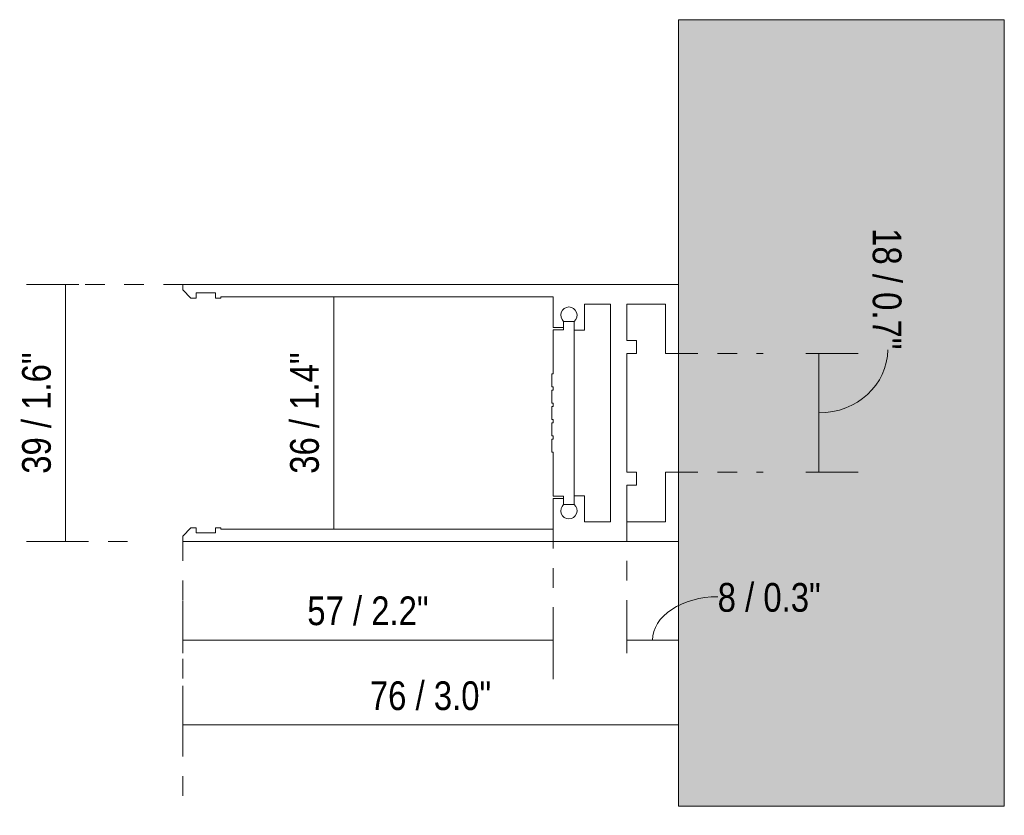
# Model space of a CAD drawing. Header units: millimetres. Extents: x -7729 to 3320, y 76 to 4951.
# Tile 2 of 5: x -2691 to -2540, y 280 to 402. Entities that reach past the tile are written whole.
import ezdxf

# ---------------------------------------------------------------- set-up
doc = ezdxf.new("R2010")
doc.units = ezdxf.units.MM
doc.linetypes.add('Dash', pattern=[6, 3, -3])
doc.layers.add('A-ANNO-DIMS', color=7, linetype='Dash', lineweight=9, true_color=0xd2d2d2)
for name, color, linetype, lineweight in [('A-ANNO-DIMS-2', 7, 'Continuous', 9), ('A-WALL', 7, 'Continuous', 9), ('A-WALL-PATT', 7, 'Continuous', 9), ('E-LITE-EQPM', 7, 'Continuous', 20)]:
    doc.layers.add(name, color=color, linetype=linetype, lineweight=lineweight)
doc.styles.add('Arial Narrow_1', font='ARIALN.TTF', dxfattribs={"height": 4.4})
doc.dimstyles.new('FARO_-_2_2mm_Arial_Narrow_mm_Inch_Left', dxfattribs={"dimscale": 304.8, "dimtxt": 4.503096, "dimasz": 0, "dimexe": 0.019685, "dimexo": 0.0625, "dimgap": 0.003281, "dimtad": 1, "dimdec": 0, "dimzin": 0, "dimdsep": 46, "dimtxsty": 'Arial Narrow_1', "dimblk1": 'NONE', "dimblk2": 'NONE', "dimsah": 1, "dimcen": 0.09, "dimadec": 0, "dimazin": 0, "dimtfac": 1, "dimtdec": 4, "dimtix": 1, "dimtmove": 0, "dimatfit": 3, "dimfxl": 0.006562, "dimfxlon": 1, "dimtvp": 1, "dimtolj": 1, "dimtzin": 0, "dimarcsym": 2})
doc.dimstyles.new('FARO_-_2_2mm_Arial_Narrow_mm_Inch_Left_1', dxfattribs={"dimscale": 304.8, "dimtxt": 4.503096, "dimasz": 0, "dimexe": 0.019685, "dimexo": 0.0625, "dimgap": 0.003281, "dimtad": 1, "dimdec": 0, "dimzin": 0, "dimdsep": 46, "dimtxsty": 'Arial Narrow_1', "dimblk1": 'NONE', "dimblk2": 'NONE', "dimsah": 1, "dimcen": 0.09, "dimadec": 0, "dimazin": 0, "dimtfac": 1, "dimtdec": 4, "dimtix": 1, "dimtmove": 1, "dimatfit": 3, "dimfxl": 0.006562, "dimfxlon": 1, "dimtvp": 1, "dimtolj": 1, "dimtzin": 0, "dimarcsym": 2})
doc.dimstyles.new('FARO_-_2_2mm_Arial_Narrow_mm_Inch_Right_1', dxfattribs={"dimscale": 304.8, "dimtxt": 4.503096, "dimasz": 0, "dimexe": 0.019685, "dimexo": 0.0625, "dimgap": 0.003281, "dimtad": 1, "dimdec": 0, "dimzin": 0, "dimdsep": 46, "dimtxsty": 'Arial Narrow_1', "dimblk1": 'NONE', "dimblk2": 'NONE', "dimsah": 1, "dimcen": 0.09, "dimadec": 0, "dimazin": 0, "dimtfac": 1, "dimtdec": 4, "dimtix": 1, "dimtmove": 1, "dimatfit": 3, "dimfxl": 0.006562, "dimfxlon": 1, "dimtvp": 1, "dimtolj": 1, "dimtzin": 0, "dimarcsym": 2})

# ---------------------------------------------------------------- blocks, each defined once
blk = doc.blocks.new('5020110202 - 5020110202 NESO Track pendant_surface 2 meter-553287-Lateral_PDF')
at = {"layer": 'E-LITE-EQPM'}
for p, q in [((-3268.96, 361.7), (-3344.96, 361.7)), ((-3344.96, 361.7), (-3344.96, 360.9)), ((-3268.96, 351.1), (-3268.96, 361.7)), ((-3344.96, 360.9), (-3343.74, 359.6)), ((-3343.74, 359.6), (-3342.96, 359.6)), ((-3342.96, 359.6), (-3342.96, 360.4)), ((-3342.96, 360.4), (-3339.96, 360.4)), ((-3339.96, 360.4), (-3339.96, 359.6)), ((-3339.96, 359.6), (-3339.16, 359.6)), ((-3339.16, 359.6), (-3339.16, 359.8)), ((-3339.16, 359.8), (-3288.16, 359.8)), ((-3288.16, 359.8), (-3288.16, 359.6)), ((-3288.16, 359.6), (-3288.16, 355.1)), ((-3283.36, 354.7), (-3283.36, 358.7)), ((-3283.36, 358.7), (-3279.36, 358.7)), ((-3279.36, 358.7), (-3279.36, 342)), ((-3276.86, 353.1), (-3276.86, 358.7)), ((-3276.86, 358.7), (-3270.96, 358.7)), ((-3270.96, 358.7), (-3270.96, 351.1)), ((-3288.16, 355.1), (-3286.56, 355.1)), ((-3284.96, 356.04), (-3286.56, 356.04)), ((-3286.56, 356.04), (-3286.56, 354.74)), ((-3286.56, 355.1), (-3286.56, 356.04)), ((-3284.96, 342), (-3284.96, 356.04)), ((-3284.96, 356.04), (-3284.96, 354.7)), ((-3286.56, 354.74), (-3288.16, 354.74)), ((-3288.16, 354.74), (-3288.16, 348)), ((-3284.96, 354.7), (-3283.36, 354.7)), ((-3275.36, 353.1), (-3276.86, 353.1)), ((-3275.36, 351.1), (-3275.36, 353.1)), ((-3276.86, 342), (-3276.86, 351.1)), ((-3276.86, 351.1), (-3275.36, 351.1)), ((-3270.96, 351.1), (-3268.96, 351.1)), ((-3288.16, 348), (-3288.36, 348)), ((-3288.36, 348), (-3288.36, 346)), ((-3288.36, 346), (-3288.16, 346)), ((-3288.16, 346), (-3288.16, 345.5)), ((-3288.16, 345.5), (-3288.36, 345.5)), ((-3288.36, 345.5), (-3288.36, 343.5)), ((-3288.36, 343.5), (-3288.16, 343.5)), ((-3288.16, 343), (-3288.36, 343)), ((-3288.36, 343), (-3288.36, 341)), ((-3288.16, 343.5), (-3288.16, 343)), ((-3284.96, 327.96), (-3284.96, 342)), ((-3279.36, 342), (-3279.36, 325.3)), ((-3276.86, 332.9), (-3276.86, 342)), ((-3288.36, 341), (-3288.16, 341)), ((-3288.16, 340.49), (-3288.36, 340.49)), ((-3288.36, 340.49), (-3288.36, 338.49)), ((-3288.16, 341), (-3288.16, 340.49)), ((-3288.36, 338.49), (-3288.16, 338.49)), ((-3288.16, 338.49), (-3288.16, 337.99)), ((-3288.16, 337.99), (-3288.36, 337.99)), ((-3288.36, 337.99), (-3288.36, 335.99)), ((-3288.36, 335.99), (-3288.16, 335.99)), ((-3288.16, 335.99), (-3288.16, 329.26)), ((-3275.36, 332.9), (-3276.86, 332.9)), ((-3275.36, 330.9), (-3275.36, 332.9)), ((-3268.96, 332.9), (-3270.96, 332.9)), ((-3270.96, 332.9), (-3270.96, 325.3)), ((-3268.96, 322.3), (-3268.96, 332.9)), ((-3276.86, 325.3), (-3276.86, 330.9)), ((-3276.86, 330.9), (-3275.36, 330.9)), ((-3283.36, 329.3), (-3284.96, 329.3)), ((-3284.96, 329.3), (-3284.96, 327.96)), ((-3283.36, 325.3), (-3283.36, 329.3)), ((-3288.16, 329.26), (-3286.56, 329.26)), ((-3286.56, 328.9), (-3288.16, 328.9)), ((-3288.16, 328.9), (-3288.16, 324.4)), ((-3286.56, 329.26), (-3286.56, 327.96)), ((-3286.56, 327.96), (-3286.56, 328.9)), ((-3286.56, 327.96), (-3284.96, 327.96)), ((-3279.36, 325.3), (-3283.36, 325.3)), ((-3270.96, 325.3), (-3276.86, 325.3)), ((-3343.74, 324.4), (-3344.96, 323.1)), ((-3342.96, 324.4), (-3343.74, 324.4)), ((-3342.96, 323.6), (-3342.96, 324.4)), ((-3339.96, 323.6), (-3342.96, 323.6)), ((-3339.16, 324.4), (-3339.96, 324.4)), ((-3339.96, 324.4), (-3339.96, 323.6)), ((-3339.16, 324.2), (-3339.16, 324.4)), ((-3288.16, 324.2), (-3339.16, 324.2)), ((-3288.16, 324.4), (-3288.16, 324.2)), ((-3344.96, 323.1), (-3344.96, 322.3)), ((-3344.96, 322.3), (-3268.96, 322.3))]:
    blk.add_line(p, q, dxfattribs=at)
for centre, start, end in [((-3285.76, 357), 309.7031, 230.2969), ((-3285.76, 327), 129.7031, 50.2969)]:
    blk.add_arc(centre, 1.25, start, end, dxfattribs=at)
blk = doc.blocks.new('DIMBLOCK4-Lateral_PDF')
at = {"layer": 'A-ANNO-DIMS-2', "color": 251, "true_color": 0x5b5b5b}
for p, q in [((-2682.41, 361.7), (-2690.41, 361.7)), ((-2684.41, 361.7), (-2684.41, 322.3)), ((-2684.41, 361.7), (-2682.41, 361.7)), ((-2682.41, 322.3), (-2690.41, 322.3)), ((-2684.41, 322.3), (-2682.41, 322.3))]:
    blk.add_line(p, q, dxfattribs=at)
at = {"layer": 'A-ANNO-DIMS-2', "color": 0, "insert": (-2691.09, 332.67), "char_height": 4.4, "width": 22.3868, "attachment_point": 1, "rotation": 90, "line_spacing_factor": 0.974696, "style": 'Arial Narrow_1'}
blk.add_mtext('39 / 1.6"', dxfattribs=at)
blk = doc.blocks.new('_None')
blk = doc.blocks.new('DIMBLOCK5-Lateral_PDF')
at = {"layer": 'A-ANNO-DIMS-2', "color": 251, "true_color": 0x5b5b5b}
for p, q in [((-2666.41, 293.66), (-2666.41, 300.16)), ((-2590.41, 293.66), (-2590.41, 300.16)), ((-2666.41, 294.16), (-2590.41, 294.16)), ((-2666.41, 294.16), (-2666.41, 292.16)), ((-2590.41, 294.16), (-2590.41, 292.16))]:
    blk.add_line(p, q, dxfattribs=at)
at = {"layer": 'A-ANNO-DIMS-2', "color": 0, "insert": (-2637.74, 300.84), "char_height": 4.4, "width": 22.3868, "attachment_point": 1, "line_spacing_factor": 0.974696, "style": 'Arial Narrow_1'}
blk.add_mtext('76 / 3.0"', dxfattribs=at)
blk = doc.blocks.new('DIMBLOCK6-Lateral_PDF')
at = {"layer": 'A-ANNO-DIMS-2', "color": 251, "true_color": 0x5b5b5b}
for p, q in [((-2643.28, 359.8), (-2645.28, 359.8)), ((-2643.78, 359.8), (-2637.28, 359.8)), ((-2643.28, 359.8), (-2643.28, 324.2)), ((-2643.28, 324.2), (-2645.28, 324.2)), ((-2643.78, 324.2), (-2637.28, 324.2))]:
    blk.add_line(p, q, dxfattribs=at)
at = {"layer": 'A-ANNO-DIMS-2', "color": 0, "insert": (-2649.97, 332.67), "char_height": 4.4, "width": 22.3868, "attachment_point": 1, "rotation": 90, "line_spacing_factor": 0.974696, "style": 'Arial Narrow_1'}
blk.add_mtext('36 / 1.4"', dxfattribs=at)
blk = doc.blocks.new('DIMBLOCK7-Lateral_PDF')
at = {"layer": 'A-ANNO-DIMS-2', "color": 251, "true_color": 0x5b5b5b}
for p, q in [((-2666.41, 306.68), (-2666.41, 313.18)), ((-2609.61, 309.18), (-2609.61, 301.18)), ((-2609.61, 307.18), (-2609.61, 309.18)), ((-2666.41, 307.18), (-2609.61, 307.18)), ((-2666.41, 307.18), (-2666.41, 305.18))]:
    blk.add_line(p, q, dxfattribs=at)
at = {"layer": 'A-ANNO-DIMS-2', "color": 0, "insert": (-2647.34, 313.86), "char_height": 4.4, "width": 22.3868, "attachment_point": 1, "line_spacing_factor": 0.974696, "style": 'Arial Narrow_1'}
blk.add_mtext('57 / 2.2"', dxfattribs=at)
blk = doc.blocks.new('DIMBLOCK8-Lateral_PDF')
at = {"layer": 'A-ANNO-DIMS-2', "color": 251, "true_color": 0x5b5b5b}
for p, q in [((-2598.31, 306.68), (-2598.31, 313.18)), ((-2590.41, 306.68), (-2590.41, 313.18)), ((-2598.31, 307.18), (-2590.41, 307.18)), ((-2598.31, 307.18), (-2598.31, 305.18)), ((-2590.41, 307.18), (-2590.41, 305.18))]:
    blk.add_line(p, q, dxfattribs=at)
blk.add_ellipse((-2584.38, 307.18), major_axis=(9.98, 0), ratio=0.664408, start_param=1.570796, end_param=3.141593, dxfattribs=at)
at = {"layer": 'A-ANNO-DIMS-2', "color": 0, "insert": (-2584.38, 315.92), "char_height": 4.4, "width": 19.0417, "attachment_point": 1, "line_spacing_factor": 0.974696, "style": 'Arial Narrow_1'}
blk.add_mtext('8 / 0.3"', dxfattribs=at)
blk = doc.blocks.new('DIMBLOCK9-Lateral_PDF')
at = {"layer": 'A-ANNO-DIMS-2', "color": 251, "true_color": 0x5b5b5b}
for p, q in [((-2570.85, 351.1), (-2562.85, 351.1)), ((-2568.85, 351.1), (-2570.85, 351.1)), ((-2568.85, 351.1), (-2568.85, 332.9)), ((-2570.85, 332.9), (-2562.85, 332.9)), ((-2568.85, 332.9), (-2570.85, 332.9))]:
    blk.add_line(p, q, dxfattribs=at)
blk.add_ellipse((-2568.85, 351.68), major_axis=(10.55, 0), ratio=0.917405, start_param=4.712389, end_param=6.283185, dxfattribs=at)
at = {"layer": 'A-ANNO-DIMS-2', "color": 0, "insert": (-2556.19, 370.34), "char_height": 4.4, "width": 22.3868, "attachment_point": 1, "rotation": 270, "line_spacing_factor": 0.974696, "style": 'Arial Narrow_1'}
blk.add_mtext('18 / 0.7"', dxfattribs=at)

msp = doc.modelspace()

# ---------------------------------------------------------------- hatches: boundary and pattern name
at = {"layer": 'A-WALL-PATT', "true_color": 0xf7f7f7}
msp.add_hatch(color=7, dxfattribs=at).paths.add_polyline_path([(-2590.41, 281.7), (-2540.41, 281.7), (-2540.41, 402.3), (-2590.41, 402.3), (-2590.41, 300.58)])

# ---------------------------------------------------------------- linework, layer by layer
at = {"layer": 'A-ANNO-DIMS'}
for p, q in [((-2666.41, 361.7), (-2683.41, 361.7)), ((-2590.41, 351.1), (-2577.41, 351.1)), ((-2590.41, 332.9), (-2577.41, 332.9)), ((-2598.31, 325.3), (-2598.31, 307.18)), ((-2609.61, 324.2), (-2609.61, 309.2)), ((-2674.91, 322.3), (-2683.41, 322.3)), ((-2666.41, 322.3), (-2666.41, 280.3))]:
    msp.add_line(p, q, dxfattribs=at)
at = {"layer": 'A-WALL', "color": 253, "true_color": 0xaaaaaa}
for p, q in [((-2590.41, 402.3), (-2590.41, 361.7)), ((-2540.41, 402.3), (-2590.41, 402.3)), ((-2540.41, 281.7), (-2540.41, 402.3)), ((-2590.41, 351.1), (-2590.41, 332.9)), ((-2590.41, 322.3), (-2590.41, 281.7)), ((-2590.41, 281.7), (-2540.41, 281.7))]:
    msp.add_line(p, q, dxfattribs=at)

# ---------------------------------------------------------------- block references
at = {"layer": 'E-LITE-EQPM'}
msp.add_blockref('5020110202 - 5020110202 NESO Track pendant_surface 2 meter-553287-Lateral_PDF', (678.55, 0), dxfattribs=at)

# ---------------------------------------------------------------- dimensions: what is measured, and where the dimension line sits
at = {"layer": 'A-ANNO-DIMS', "color": 251, "linetype": 'Continuous', "true_color": 0x5b5b5b}
dim = msp.add_linear_dim(base=(-2568.85, 332.9), p1=(-2570.85, 351.1), p2=(-2570.85, 332.9), angle=90, dimstyle='FARO_-_2_2mm_Arial_Narrow_mm_Inch_Right_1', override={"dimtad": 4, "dimpost": '<>', "dimfxl": 18.2}, dxfattribs=at)
dim.commit()
dim.dimension.update_dxf_attribs({"geometry": 'DIMBLOCK9-Lateral_PDF', "text_midpoint": (-2559.12, 359.14), "dimtype": 160, "text_rotation": 90})
for base, p1, p2, override, picture, middle in [((-2684.41, 322.3), (-2682.41, 361.7), (-2682.41, 322.3), {"dimpost": '<>', "dimfxl": 39.4}, 'DIMBLOCK4-Lateral_PDF', (-2688.25, 342)), ((-2643.28, 324.2), (-2645.28, 359.8), (-2645.28, 324.2), {"dimpost": '<>', "dimfxl": 35.6}, 'DIMBLOCK6-Lateral_PDF', (-2647.13, 342))]:
    dim = msp.add_linear_dim(base=base, p1=p1, p2=p2, angle=90, dimstyle='FARO_-_2_2mm_Arial_Narrow_mm_Inch_Left', override=override, dxfattribs=at)
    dim.commit()
    dim.dimension.update_dxf_attribs({"geometry": picture, "text_midpoint": middle})
dim = msp.add_linear_dim(base=(-2590.41, 307.18), p1=(-2598.31, 305.18), p2=(-2590.41, 305.18), dimstyle='FARO_-_2_2mm_Arial_Narrow_mm_Inch_Left_1', override={"dimpost": '<>', "dimfxl": 7.9}, dxfattribs=at)
dim.commit()
dim.dimension.update_dxf_attribs({"geometry": 'DIMBLOCK8-Lateral_PDF', "text_midpoint": (-2574.86, 312.99), "dimtype": 160})
for base, p1, p2, override, picture, middle in [((-2609.61, 307.18), (-2666.41, 305.18), (-2609.61, 309.18), {"dimpost": '<>', "dimfxl": 56.940671}, 'DIMBLOCK7-Lateral_PDF', (-2638.01, 311.03)), ((-2590.41, 294.16), (-2666.41, 292.16), (-2590.41, 292.16), {"dimpost": '<>', "dimfxl": 76}, 'DIMBLOCK5-Lateral_PDF', (-2628.41, 298.01))]:
    dim = msp.add_linear_dim(base=base, p1=p1, p2=p2, dimstyle='FARO_-_2_2mm_Arial_Narrow_mm_Inch_Left', override=override, dxfattribs=at)
    dim.commit()
    dim.dimension.update_dxf_attribs({"geometry": picture, "text_midpoint": middle})

doc.saveas('drawing.dxf')
